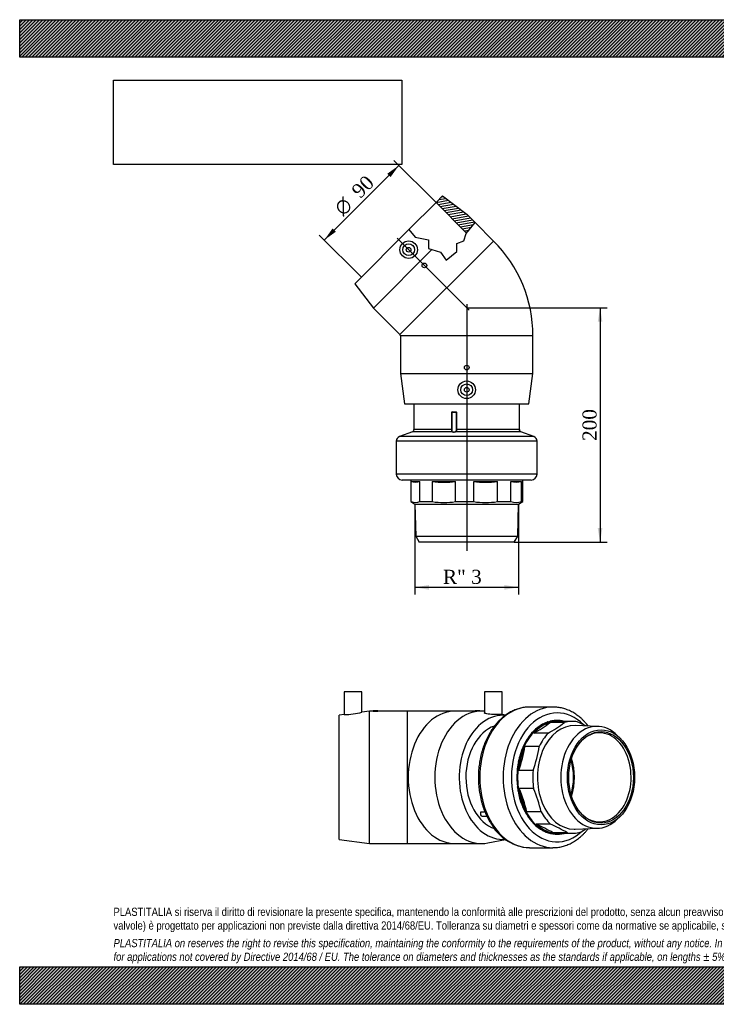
# Model space of a CAD drawing. Header units: millimetres. Extents: x 0 to 1188, y 0 to 840.
# Tile 1 of 2: x 0 to 594, y 0 to 840. Entities that reach past the tile are written whole.
import ezdxf
from ezdxf.enums import TextEntityAlignment as Align
from ezdxf.lldxf.tags import DXFTag

# ---------------------------------------------------------------- set-up
doc = ezdxf.new("R2010")
doc.units = ezdxf.units.MM
doc.header["$LTSCALE"] = 4
for name, color, linetype in [('Default', 7, 'Continuous'), ('DV3_Default', 7, 'Continuous'), ('GE4P090C', 7, 'Continuous'), ('IOM090C', 7, 'Continuous'), ('PARTE_PE_090', 7, 'Continuous')]:
    doc.layers.add(name, color=color, linetype=linetype)
doc.styles.add('SEACAD_Solid_Edge_ANSI1_Symbols', font='semeca1.ttf')
doc.styles.add('SEACAD_Times_New_Roman', font='times.ttf')
tags = doc.linetypes.add('CENTER2', pattern=[28.575, 19.05, -3.175, 3.175, -3.175]).pattern_tags.tags
tags[10:11] = [DXFTag(74, 4), DXFTag(75, 0), DXFTag(340, '0'), DXFTag(46, 0.0), DXFTag(50, 0.0), DXFTag(44, 0.0), DXFTag(45, 0.0)]
tags[8:9] = [DXFTag(74, 4), DXFTag(75, 0), DXFTag(340, '0'), DXFTag(46, 0.0), DXFTag(50, 0.0), DXFTag(44, 0.0), DXFTag(45, 0.0)]
tags[6:7] = [DXFTag(74, 4), DXFTag(75, 0), DXFTag(340, '0'), DXFTag(46, 0.0), DXFTag(50, 0.0), DXFTag(44, 0.0), DXFTag(45, 0.0)]
tags[4:5] = [DXFTag(74, 4), DXFTag(75, 0), DXFTag(340, '0'), DXFTag(46, 0.0), DXFTag(50, 0.0), DXFTag(44, 0.0), DXFTag(45, 0.0)]
doc.dimstyles.new('ANSImm', dxfattribs={"dimtxt": 12, "dimasz": 12, "dimexe": 6, "dimexo": 0, "dimgap": 3, "dimtad": 1, "dimdsep": 46, "dimtxsty": 'SEACAD_Times_New_Roman', "dimblk1": '_SE_FILLED', "dimblk2": '_SE_FILLED', "dimsah": 1, "dimcen": 6, "dimazin": 0, "dimtfac": 0.85, "dimtdec": 3, "dimtofl": 0, "dimtmove": 0, "dimatfit": 3, "dimfxl": 1, "dimarcsym": 0})
picture_1 = doc.add_image_def('image1.jpg', size_in_pixel=(4302, 1260))

# ---------------------------------------------------------------- blocks, each defined once
blk = doc.blocks.new('SE')
at = {"layer": 'GE4P090C', "color": 7, "linetype": 'Continuous'}
for p, q in [((291.79, 266.63), (276.79, 266.63)), ((276.79, 266.63), (276.79, 247.23)), ((291.79, 249.25), (291.79, 266.63)), ((411.29, 266.63), (396.29, 266.63)), ((396.29, 266.63), (396.29, 248.7)), ((411.29, 247.27), (411.29, 266.63)), ((276.81, 247.24), (272.29, 246.63)), ((272.29, 140.63), (272.29, 246.63)), ((298.29, 250.13), (291.77, 249.25)), ((298.29, 137.13), (298.29, 250.13)), ((301.29, 250.13), (298.29, 250.13)), ((301.29, 250.63), (305.29, 250.63)), ((301.29, 250.63), (301.29, 250.13)), ((330.29, 250.13), (305.27, 250.13)), ((305.29, 250.13), (305.29, 250.63)), ((330.29, 250.13), (330.29, 137.13)), ((371.26, 250.13), (330.29, 250.13)), ((388.96, 250.13), (371.26, 250.13)), ((388.35, 250.63), (392.35, 250.63)), ((388.35, 250.63), (388.35, 250.11)), ((393.89, 250.13), (391.77, 250.13)), ((392.35, 250.13), (392.35, 250.63)), ((414.36, 246.72), (411.29, 247.3)), ((272.29, 140.63), (298.29, 137.13)), ((298.29, 137.13), (330.29, 137.13)), ((330.29, 137.13), (371.26, 137.13)), ((371.26, 137.13), (393.89, 137.13)), ((399.27, 137.64), (414.35, 140.54))]:
    blk.add_line(p, q, dxfattribs=at)
for centre, radius, start, end in [((276.86, 303.46), 56.23, 269.93188, 285.40173), ((303.29, 306.59), 56.5, 267.97135, 272.02865)]:
    blk.add_arc(centre, radius, start, end, dxfattribs=at)
for centre, major_axis, start_param, end_param in [((371.26, 193.63), (0, 56.5), 0, 3.141593), ((393.89, 193.63), (0, 56.5), 0, 3.276618), ((412.27, 193.63), (0, 53), 0, 3.191263), ((393.89, 193.63), (0, 56.5), 6.223089, 6.283185), ((412.27, 193.63), (0, 53), 6.233569, 6.283185), ((412.27, 193.63), (0, 45), 0.237211, 2.904731)]:
    blk.add_ellipse(centre, major_axis=major_axis, ratio=0.707107, start_param=start_param, end_param=end_param, dxfattribs=at)
blk.add_open_spline([(388.94, 250.09), (388.57, 250.09), (388.35, 250.1), (388.35, 250.11)], degree=3, dxfattribs=at)
for points, knots in [([(391.77, 250.13), (391.4, 250.13), (390.88, 250.12), (389.83, 250.1), (389.31, 250.09), (388.94, 250.09)], [0.7501601, 0.7501601, 0.7501601, 0.7501601, 0.875, 0.875, 1, 1, 1, 1]), ([(411.29, 247.27), (411.29, 247.24), (411.09, 247.24), (410.33, 247.23), (409.77, 247.23), (407.67, 247.23), (405.69, 247.22), (402.74, 247.3), (401.76, 247.34), (399.94, 247.5), (399.12, 247.6), (397.74, 247.87), (397.2, 248.03), (396.48, 248.37), (396.29, 248.55), (396.29, 248.7)], [0, 0, 0, 0, 0.0625, 0.0625, 0.125, 0.125, 0.25, 0.25, 0.3125, 0.3125, 0.375, 0.375, 0.4375, 0.4375, 0.4993632, 0.4993632, 0.4993632, 0.4993632])]:
    blk.add_open_spline(points, degree=3, knots=knots, dxfattribs=at)
at = {"layer": 'IOM090C', "color": 7, "linetype": 'Continuous'}
for p, q in [((464.51, 240.41), (452.27, 240.41)), ((471.27, 241.38), (458.24, 241.38)), ((492.9, 237.09), (473.54, 237.81)), ((450.56, 231.34), (438.33, 231.34)), ((512.26, 226.72), (509.84, 229.13)), ((443.1, 219.94), (430.86, 219.94)), ((437.77, 199.58), (425.54, 199.58)), ((438.19, 184.06), (425.96, 184.06)), ((444.6, 164.34), (432.37, 164.34)), ((509.84, 158.13), (512.26, 160.54)), ((452.66, 153.78), (440.43, 153.78)), ((467.06, 146.25), (454.83, 146.25)), ((458.24, 145.88), (471.27, 145.88)), ((473.54, 149.44), (492.9, 150.16))]:
    blk.add_line(p, q, dxfattribs=at)
for centre, radius, start, end in [((377.76, 339.72), 124.15, 299.19653, 306.87965), ((390, 339.72), 124.15, 299.19653, 306.87965), ((418.27, 114.14), 139.17, 62.4007, 65.72621), ((319.97, 238.08), 112.36, 339.96555, 350.71225), ((332.21, 238.08), 112.36, 339.96555, 350.71225), ((324.06, 140.02), 111, 12.65312, 23.3735), ((336.3, 140.02), 111, 12.65312, 23.3735), ((383.22, 26.92), 139.17, 59.03315, 65.72621), ((395.45, 26.92), 139.17, 59.03315, 65.72621), ((417.47, 255.23), 124.15, 299.19653, 301.86691)]:
    blk.add_arc(centre, radius, start, end, dxfattribs=at)
for centre, major_axis, start_param, end_param in [((458.24, 193.63), (0, -47.75), 3.141593, 6.283185), ((458.24, 193.63), (0, 48.5), 0.177146, 0.684915), ((459.04, 193.63), (0, 47.75), 0.201714, 0.660347), ((472.72, 193.63), (0, -44.2), 3.115404, 6.283185), ((452.5, 241.12), (0, -0.5), 2.435528, 4.18612), ((458.24, 193.63), (0, -48.5), 2.964293, 3.302909), ((492.09, 193.63), (0, -43.48), 2.526113, 6.283185), ((471.27, 193.63), (0, -47.75), 3.016542, 3.343307), ((458.24, 193.63), (0, 48.5), 0.700745, 1.208514), ((436.48, 230.7), (0, -0.5), 2.959126, 4.709719), ((471.27, 193.63), (0, 47.75), 0.660347, 0.987112), ((494.49, 193.63), (0, 38), 0, 0.596991), ((494.49, 193.63), (0, 38), 2.544601, 6.283185), ((459.04, 193.63), (0, 47.75), 0.987112, 1.445745), ((458.24, 193.63), (0, -48.5), 4.365936, 4.873705), ((426.29, 210.35), (0, -0.5), 3.482725, 5.233318), ((471.27, 193.63), (0, -47.75), 4.587338, 4.914103), ((424.66, 185.51), (0, -0.5), 4.006324, 5.756917), ((458.24, 193.63), (0, -48.5), 4.889535, 5.397304), ((459.04, 193.63), (0, -47.75), 4.914103, 5.372736), ((432.02, 162.86), (0, -0.5), 4.529923, 6.280515), ((458.24, 193.63), (0, -48.5), 5.413134, 5.920903), ((471.27, 193.63), (0, -47.75), 5.372736, 5.699501), ((459.04, 193.63), (0, -47.75), 5.699501, 6.158134), ((492.09, 193.63), (0, -43.48), 0, 0.61548), ((446.41, 148.44), (0, 0.5), 1.911929, 3.662521), ((458.24, 193.63), (0, 48.5), 2.79514, 3.302909), ((463.97, 146.14), (0, 0.5), 2.435528, 4.165185), ((471.27, 193.63), (0, 47.75), 3.016542, 3.343307), ((472.72, 193.63), (0, -44.2), 0, 0.026189)]:
    blk.add_ellipse(centre, major_axis=major_axis, ratio=0.707107, start_param=start_param, end_param=end_param, dxfattribs=at)
for major_axis in [(0, -40.53), (0, -39)]:
    blk.add_ellipse((495.71, 193.63), major_axis=major_axis, ratio=0.707107, dxfattribs=at)
at = {"layer": 'PARTE_PE_090', "color": 7, "linetype": 'Continuous'}
for p, q in [((454.7, 253.63), (434.72, 253.63)), ((393.29, 164.09), (396.75, 164.09)), ((396.81, 163.95), (393.29, 163.95)), ((394.31, 160.57), (398.3, 160.57)), ((434.72, 133.63), (454.7, 133.63))]:
    blk.add_line(p, q, dxfattribs=at)
for centre, radius, start, end in [((429.62, -846.73), 1087.77, 88.90668, 88.92782), ((433.02, 13.8), 215.17, 89.54319, 89.56721), ((432.64, 547.48), 387.64, 270.14112, 270.14673), ((436.41, 172.77), 39.17, 210.83132, 267.54195), ((438.87, 658.54), 511.66, 271.0778, 271.11962)]:
    blk.add_arc(centre, radius, start, end, dxfattribs=at)
for centre, major_axis, ratio, start_param, end_param in [((434.72, 193.63), (0, 60), 0.707107, 0, 3.141593), ((454.7, 193.63), (0, -60), 0.707107, 3.141142, 6.283114), ((458.24, 193.63), (0, 55), 0.707107, 0, 3.730087), ((458.24, 193.63), (0, 55), 0.707107, 5.669896, 6.283185), ((458.24, 193.63), (0, 48.5), 0.707107, 0.246997, 0.754766), ((450.17, 240.44), (0, -0.5), 0.707107, 2.505378, 4.255971), ((458.24, 193.63), (0, -48.5), 0.707107, 2.965502, 3.37276), ((458.24, 193.63), (0, 48.5), 0.707107, 0.770595, 1.278365), ((434.7, 228.46), (0, -0.5), 0.707107, 3.028977, 4.77957), ((458.24, 193.63), (0, 48.5), 0.707107, 1.294194, 1.801963), ((425.54, 207.15), (0, 0.5), 0.707107, 0.410983, 2.161576), ((446.21, 193.63), (0, -36.8), 0.707107, 1.164824, 1.976768), ((446.21, 193.63), (0, -38), 0.707107, 1.135106, 2.006487), ((425.14, 182.22), (0, 0.5), 0.707107, 0.934582, 2.685174), ((458.24, 193.63), (0, -48.5), 0.707107, 4.959386, 5.467155), ((394.31, 162.57), (0, 2), 0.707107, 0.808244, 3.141593), ((393.19, 163.87), (-0.085, -0.0528), 0.466576, 3.243277, 3.785994), ((393.24, 164.02), (0, 0.1), 0.707107, 3.949837, 5.428538), ((433.61, 160.34), (0, 0.5), 0.707107, 1.458181, 3.208773), ((458.24, 193.63), (0, -48.5), 0.707107, 5.482984, 5.990753), ((448.67, 147.39), (0, 0.5), 0.707107, 1.981779, 3.732372), ((458.24, 193.63), (0, 48.5), 0.707107, 2.864991, 3.318739)]:
    blk.add_ellipse(centre, major_axis=major_axis, ratio=ratio, start_param=start_param, end_param=end_param, dxfattribs=at)
for points, knots in [([(434.77, 253.61), (434.5, 253.62), (433.65, 253.63), (432.05, 253.53), (430.09, 253.31), (428.12, 252.96), (426.17, 252.5), (424.24, 251.91), (422.33, 251.2), (420.45, 250.37), (418.59, 249.43), (416.77, 248.37), (414.98, 247.2), (413.24, 245.92), (411.53, 244.53), (409.88, 243.03), (408.27, 241.43), (406.72, 239.73), (405.23, 237.93), (403.8, 236.05), (402.44, 234.07), (401.14, 232.01), (399.91, 229.88), (398.76, 227.67), (397.67, 225.39), (396.67, 223.04), (395.75, 220.64), (394.9, 218.18), (394.14, 215.67), (393.46, 213.12), (392.86, 210.52), (392.35, 207.9), (391.93, 205.24), (391.59, 202.56), (391.35, 199.87), (391.19, 197.16), (391.11, 194.44), (391.13, 191.72), (391.24, 189.01), (391.43, 186.31), (391.72, 183.62), (392.09, 180.95), (392.55, 178.3), (393.09, 175.69), (393.72, 173.11), (394.43, 170.57), (395.23, 168.08), (396.11, 165.64), (397.07, 163.26), (398.1, 160.93), (399.22, 158.68), (400.4, 156.5), (401.61, 154.47), (402.37, 153.32), (402.78, 152.7)], [0, 0, 0, 0, 0.007077, 0.026096, 0.045115, 0.064145, 0.083197, 0.10228, 0.121404, 0.140574, 0.159795, 0.179069, 0.198396, 0.217775, 0.237204, 0.256678, 0.276192, 0.29574, 0.315318, 0.334921, 0.354542, 0.374179, 0.393826, 0.41348, 0.433139, 0.4528, 0.472461, 0.492121, 0.511779, 0.531434, 0.551087, 0.570737, 0.590384, 0.61003, 0.629673, 0.649316, 0.668958, 0.688601, 0.708244, 0.727889, 0.747536, 0.767185, 0.786838, 0.806496, 0.826157, 0.845824, 0.865495, 0.885171, 0.904852, 0.924537, 0.944224, 0.963913, 0.983601, 1, 1, 1, 1]), ([(484.8, 237.4), (484.37, 237.96), (483.42, 239.13), (481.93, 240.82), (480.32, 242.46), (478.66, 244.01), (476.94, 245.45), (475.18, 246.78), (473.38, 248), (471.53, 249.11), (469.66, 250.1), (467.75, 250.97), (465.82, 251.72), (463.86, 252.34), (461.89, 252.85), (459.91, 253.23), (457.93, 253.49), (456.15, 253.62), (455.16, 253.62), (454.72, 253.61)], [0.7631014, 0.7631014, 0.7631014, 0.7631014, 0.77627, 0.7908807, 0.8054712, 0.8200366, 0.8345715, 0.8490708, 0.8635294, 0.8779432, 0.8923088, 0.9066244, 0.9208895, 0.9351055, 0.9492755, 0.9634047, 0.9774996, 0.9915684, 1, 1, 1, 1]), ([(393.29, 164.09), (393.25, 164.09), (393.23, 164.07), (393.21, 164.01), (393.22, 163.98), (393.24, 163.94)], [0, 0, 0, 0, 0.5, 0.5, 1, 1, 1, 1]), ([(454.7, 133.64), (455.06, 133.64), (456, 133.63), (457.7, 133.75), (459.67, 133.99), (461.65, 134.36), (463.61, 134.84), (465.55, 135.45), (467.47, 136.18), (469.37, 137.02), (471.23, 137.98), (473.07, 139.06), (474.86, 140.25), (476.61, 141.55), (478.32, 142.95), (479.98, 144.47), (481.59, 146.09), (483.14, 147.8), (484.2, 149.08), (484.74, 149.78), (484.8, 149.86)], [0, 0, 0, 0, 0.0070332, 0.0210776, 0.0351226, 0.0491783, 0.0632539, 0.0773579, 0.0914976, 0.1056784, 0.1199044, 0.1341775, 0.1484984, 0.162866, 0.1772776, 0.19173, 0.2062188, 0.2207394, 0.235287, 0.2370621, 0.2370621, 0.2370621, 0.2370621])]:
    blk.add_open_spline(points, degree=3, knots=knots, dxfattribs=at)
blk = doc.blocks.new('SE2')
at = {"layer": 'GE4P090C', "linetype": 'Continuous'}
h = blk.add_hatch(dxfattribs=at)
h.set_pattern_fill('LINE', scale=0.62992, angle=10, style=0)
h.paths.add_polyline_path([(381.06, 658), (388.36, 666.96), (381.5, 673.82), (360.65, 689.73), (354.99, 684.07)])
at = {"layer": 'DV3_Default', "color": 7, "linetype": 'CENTER2'}
for p, q in [((321.89, 653.53), (383.34, 592.09)), ((381.15, 597.19), (381.15, 386.77))]:
    blk.add_line(p, q, dxfattribs=at)
at = {"layer": 'GE4P090C', "color": 7, "linetype": 'Continuous'}
for p, q in [((354.99, 684.07), (360.65, 689.73)), ((360.65, 689.73), (381.5, 673.82)), ((331.86, 660.94), (354.99, 684.07)), ((381.06, 658), (354.99, 684.07)), ((381.5, 673.82), (388.36, 666.96)), ((380.66, 657.51), (388.36, 666.96)), ((404.13, 651.19), (388.36, 666.96)), ((331.86, 660.94), (285.69, 614.78)), ((331.86, 660.94), (337.28, 654.47)), ((378.61, 651.43), (380.66, 657.51)), ((324.23, 571.29), (404.13, 651.19)), ((337.28, 654.47), (348.45, 652.2)), ((348.45, 652.2), (348.45, 644.78)), ((372.71, 649.17), (378.61, 651.43)), ((372.71, 642.26), (372.71, 649.17)), ((351.53, 643.84), (301.6, 593.92)), ((348.45, 644.78), (351.53, 643.84)), ((351.53, 643.84), (358.87, 641.61)), ((358.87, 641.61), (363.55, 634.91)), ((363.55, 634.91), (372.71, 642.26)), ((285.69, 614.78), (301.6, 593.92)), ((301.6, 593.92), (324.23, 571.29)), ((437.65, 570.27), (324.65, 570.27)), ((324.65, 570.27), (324.65, 538.27)), ((437.65, 538.27), (437.65, 570.27)), ((324.65, 538.27), (437.65, 538.27)), ((324.65, 538.27), (328.15, 512.27)), ((434.15, 512.27), (437.65, 538.27)), ((328.15, 512.27), (434.15, 512.27))]:
    blk.add_line(p, q, dxfattribs=at)
for centre, radius in [((331.65, 643.77), 7.5), ((331.65, 643.77), 5), ((331.65, 643.77), 2), ((345.09, 630.33), 2), ((381.15, 543.27), 2), ((381.15, 524.27), 7.5), ((381.15, 524.27), 5), ((381.15, 524.27), 2)]:
    blk.add_circle(centre, radius, dxfattribs=at)
for radius in [114.44, 1.44]:
    blk.add_arc((323.21, 570.27), radius, 0, 45, dxfattribs=at)
at = {"layer": 'IOM090C', "color": 7, "linetype": 'Continuous'}
for p, q in [((333.4, 447.27), (333.4, 428.84)), ((333.77, 428.84), (333.77, 446.14)), ((333.77, 446.14), (341.31, 446.14)), ((341.31, 428.84), (341.31, 446.14)), ((351.86, 428.84), (351.86, 446.14)), ((351.86, 446.14), (371.58, 446.14)), ((371.58, 428.84), (371.58, 446.14)), ((387.11, 446.14), (407.47, 446.14)), ((387.11, 428.84), (387.11, 446.14)), ((407.47, 428.84), (407.47, 446.14)), ((418.86, 428.84), (418.86, 446.14)), ((418.86, 446.14), (427.93, 446.14)), ((427.93, 428.84), (427.93, 446.14)), ((428.9, 428.84), (428.9, 447.27)), ((333.77, 428.84), (333.4, 428.84)), ((333.4, 428.84), (336.95, 426.79)), ((341.31, 428.84), (351.86, 428.84)), ((371.58, 428.84), (387.11, 428.84)), ((407.47, 428.84), (418.86, 428.84)), ((425.35, 426.79), (428.9, 428.84)), ((427.93, 428.84), (428.9, 428.84)), ((336.95, 426.79), (425.35, 426.79)), ((336.95, 426.79), (337.67, 399.39)), ((424.63, 399.39), (425.35, 426.79)), ((337.67, 399.39), (424.63, 399.39)), ((337.67, 399.39), (340.63, 394.27)), ((421.68, 394.27), (424.63, 399.39)), ((421.68, 394.27), (340.63, 394.27))]:
    blk.add_line(p, q, dxfattribs=at)
for centre, radius, start, end in [((337.54, 455.61), 10.19, 248.30559, 291.69441), ((361.72, 513.15), 67.74, 261.62874, 278.37126), ((397.29, 517.57), 72.16, 261.88965, 278.11035), ((423.4, 460.03), 14.61, 251.91562, 288.08438), ((337.54, 438.31), 10.19, 248.30559, 291.69441), ((361.72, 495.85), 67.74, 261.62874, 278.37126), ((397.29, 500.27), 72.16, 261.88965, 278.11035), ((423.4, 442.73), 14.61, 251.91562, 288.08438)]:
    blk.add_arc(centre, radius, start, end, dxfattribs=at)
at = {"layer": 'PARTE_PE_090', "color": 7, "linetype": 'Continuous'}
for p, q in [((336.15, 512.27), (336.15, 490.27)), ((368.51, 505.17), (368.47, 505.17)), ((368.47, 490.27), (368.47, 505.17)), ((372.42, 505.17), (368.51, 505.17)), ((368.51, 505.17), (368.51, 489.11)), ((368.61, 505.27), (372.32, 505.27)), ((368.67, 505.37), (372.34, 505.37)), ((372.42, 490.27), (372.42, 505.17)), ((372.54, 505.17), (372.42, 505.17)), ((372.54, 505.17), (372.54, 490.27)), ((426.15, 490.27), (426.15, 512.27)), ((426.2, 505.27), (426.15, 505.27)), ((426.15, 505.17), (426.3, 505.17)), ((426.3, 489.52), (426.3, 505.17)), ((334.85, 488.4), (323.76, 484.27)), ((368.63, 488.4), (334.85, 488.4)), ((368.47, 490.27), (336.15, 490.27)), ((368.51, 490.27), (368.47, 490.27)), ((427.45, 488.4), (371.75, 488.4)), ((372.54, 490.27), (372.42, 490.27)), ((426.15, 490.27), (372.54, 490.27)), ((438.55, 484.27), (427.45, 488.4)), ((441.15, 480.52), (321.15, 480.52)), ((321.15, 480.52), (321.15, 452.27)), ((438.55, 484.27), (323.76, 484.27)), ((441.15, 452.27), (441.15, 480.52)), ((441.15, 452.27), (321.15, 452.27)), ((436.15, 447.27), (326.15, 447.27))]:
    blk.add_line(p, q, dxfattribs=at)
for centre, radius, start, end in [((368.67, 505.18), 0.196, 91.10441, 181.09817), ((368.61, 505.17), 0.1, 90, 180), ((372.32, 505.17), 0.101, 0.29264, 90.34624), ((372.34, 505.17), 0.198, 359.52518, 89.51007), ((426.2, 505.17), 0.1, 0, 90), ((334.15, 490.27), 2, 290.40233, 0), ((428.15, 490.27), 2, 180, 249.59767), ((325.15, 480.52), 4, 110.40233, 180), ((437.15, 480.52), 4, 0, 69.59767), ((326.15, 452.27), 5, 180, 270), ((436.15, 452.27), 5, 270, 360)]:
    blk.add_arc(centre, radius, start, end, dxfattribs=at)
for centre, major_axis, ratio, start_param, end_param in [((368.64, 505.37), (0, -0.1), 0.277469, 0, 1.570796), ((372.32, 505.37), (0, -0.1), 0.195733, 0, 1.570796), ((368.63, 488.49), (-0.0526, -0.085), 0.863025, 0.726698, 2.061393), ((371.74, 488.49), (0.0323, -0.0946), 0.568576, 4.520603, 5.855298)]:
    blk.add_ellipse(centre, major_axis=major_axis, ratio=ratio, start_param=start_param, end_param=end_param, dxfattribs=at)
for points, knots in [([(368.63, 488.4), (368.46, 488.51), (368.42, 488.75), (368.44, 489.43), (368.47, 489.84), (368.47, 490.27)], [0, 0, 0, 0, 0.5, 0.5, 1, 1, 1, 1]), ([(371.75, 488.4), (371.51, 488.32), (371.23, 488.25), (370.63, 488.15), (370.31, 488.13), (369.42, 488.13), (368.9, 488.23), (368.63, 488.4)], [0, 0, 0, 0, 0.25, 0.25, 0.5, 0.5, 1, 1, 1, 1]), ([(368.71, 488.49), (368.97, 488.33), (369.46, 488.22), (370.31, 488.22), (370.61, 488.25), (371.19, 488.34), (371.45, 488.41), (371.68, 488.49)], [0, 0, 0, 0, 0.5, 0.5, 0.75, 0.75, 1, 1, 1, 1]), ([(371.68, 488.49), (372, 488.6), (372.19, 488.83), (372.4, 489.48), (372.42, 489.87), (372.42, 490.27)], [0, 0, 0, 0, 0.5, 0.5, 1, 1, 1, 1]), ([(372.54, 490.27), (372.54, 489.85), (372.51, 489.42), (372.29, 488.75), (372.08, 488.51), (371.75, 488.4)], [0, 0, 0, 0, 0.5, 0.5, 1, 1, 1, 1])]:
    blk.add_open_spline(points, degree=3, knots=knots, dxfattribs=at)
for points in [[(368.51, 489.11), (368.51, 489.05), (368.51, 489), (368.51, 488.96)], [(368.51, 488.96), (368.53, 488.74), (368.58, 488.58), (368.71, 488.49)]]:
    blk.add_open_spline(points, degree=3, dxfattribs=at)
blk = doc.blocks.new('GDimGGroup')
at = {"layer": 'Default', "linetype": 'Continuous'}
for points in [[(313.48, 708.62), (316.3, 705.79), (323.37, 715.69)], [(266.81, 661.95), (259.74, 652.05), (269.63, 659.12)]]:
    blk.add_hatch(color=7, dxfattribs=at).paths.add_polyline_path(points)
at = {"layer": 'Default', "color": 7, "linetype": 'Continuous'}
for p, q in [((323.37, 715.69), (259.74, 652.05)), ((354.99, 684.07), (319.13, 719.93)), ((291.35, 620.44), (255.49, 656.29))]:
    blk.add_line(p, q, dxfattribs=at)
for s, style, p in [('90', 'SEACAD_Times_New_Roman', (281.9, 695.42)), ('O', 'SEACAD_Solid_Edge_ANSI1_Symbols', (267.13, 680.66))]:
    blk.add_text(s, height=12, rotation=45, dxfattribs=dict(at, style=style)).set_placement(p, align=Align.TOP_LEFT)
blk = doc.blocks.new('GDimGGroup1')
at = {"layer": 'Default', "linetype": 'Continuous'}
for points in [[(348.95, 353.69), (348.95, 357.69), (336.95, 355.69)], [(413.35, 353.69), (425.35, 355.69), (413.35, 357.69)]]:
    blk.add_hatch(color=7, dxfattribs=at).paths.add_polyline_path(points)
at = {"layer": 'Default', "color": 7, "linetype": 'Continuous'}
for p, q in [((336.95, 426.79), (336.95, 349.69)), ((425.35, 426.79), (425.35, 349.69)), ((425.35, 355.69), (336.95, 355.69))]:
    blk.add_line(p, q, dxfattribs=at)
at = {"layer": 'Default', "color": 7, "linetype": 'Continuous', "style": 'SEACAD_Times_New_Roman'}
blk.add_text('R" 3', height=12, dxfattribs=at).set_placement((360.88, 370.69), align=Align.TOP_LEFT)
blk = doc.blocks.new('DMBLK56')
at = {"layer": 'Default', "linetype": 'Continuous'}
for points in [[(496.9, 582.27), (494.9, 594.27), (492.9, 582.27)], [(496.9, 406.27), (492.9, 406.27), (494.9, 394.27)]]:
    blk.add_hatch(color=7, dxfattribs=at).paths.add_polyline_path(points)
at = {"layer": 'Default', "color": 7, "linetype": 'Continuous'}
for p, q in [((381.15, 594.27), (500.9, 594.27)), ((494.9, 594.27), (494.9, 394.27)), ((421.68, 394.27), (500.9, 394.27))]:
    blk.add_line(p, q, dxfattribs=at)
at = {"layer": 'Default', "color": 7, "linetype": 'Continuous', "style": 'SEACAD_Times_New_Roman'}
blk.add_text('200', height=12, rotation=90, dxfattribs=at).set_placement((479.9, 480.62), align=Align.TOP_LEFT)
blk = doc.blocks.new('_SE_FILLED')
at = {"color": 0}
blk.add_line((0, 0), (-1, 0), dxfattribs=at)
blk.add_solid([(0, 0), (-1, -0.1665), (-1, 0.1665), (0, 0)], dxfattribs=at)

msp = doc.modelspace()

# ---------------------------------------------------------------- hatches: boundary and pattern name
at = {"layer": 'Default', "linetype": 'Continuous'}
h = msp.add_hatch(dxfattribs=at)
h.set_pattern_fill('LINE', scale=0.629921, angle=45, style=0)
h.paths.add_polyline_path([(1188, 808), (1188, 840), (0, 840), (0, 808)])
for points in [[(1188, 808), (1188, 840), (0, 840), (0, 808)], [(1188, 0), (1188, 32), (0, 32), (0, 0)]]:
    msp.add_hatch(color=7, dxfattribs=at).paths.add_polyline_path(points)
h = msp.add_hatch(dxfattribs=at)
h.set_pattern_fill('LINE', scale=0.629921, angle=45, style=0)
h.paths.add_polyline_path([(1188, 0), (1188, 32), (0, 32), (0, 0)])

# ---------------------------------------------------------------- linework, layer by layer
at = {"layer": 'Default', "color": 7, "linetype": 'Continuous'}
for p, q in [((0, 840), (1188, 840)), ((0, 808), (0, 840)), ((1188, 808), (0, 808)), ((0, 32), (1188, 32)), ((0, 0), (0, 32)), ((1188, 0), (0, 0))]:
    msp.add_line(p, q, dxfattribs=at)

# ---------------------------------------------------------------- block references
at = {"layer": 'Default'}
for name in ['GDimGGroup', 'SE2', 'GDimGGroup1', 'SE']:
    msp.add_blockref(name, (0, 0), dxfattribs=at)

# ---------------------------------------------------------------- texts
at = {"layer": 'Default', "insert": (80, 82.409), "char_height": 7, "width": 1028, "attachment_point": 1}
msp.add_mtext("{\\fArial Narrow|b0||i0||c0|p34;\\C7;\\H7.;\\W1.;PLASTITALIA si riserva il diritto di revisionare la presente specifica, mantenendo la conformità alle prescrizioni del prodotto, senza alcun preavviso. In caso di assegnazione d'ordine si riserva di compiere una più dettagliata analisi tecnico/qualitativa. Il presente prodotto (ad esclusione delle \\P}{\\fArial Narrow|b0||i0||c0|p34;\\C7;\\H7.;\\W1.;valvole) è progettato per applicazioni non previste dalla direttiva 2014/68/EU. Tolleranza su diametri e spessori come da normative se applicabile, su lunghezze ±5%, su angoli ±2°, se non diversamente specificato.\\P}{\\fArial Narrow|b0||i0||c0|p34;\\C7;\\H2.;\\W1.;   \\P}{\\fArial Narrow|b0||i1||c0|p34;\\C7;\\H7.;\\W1.;PLASTITALIA on reserves the right to revise this specification, maintaining the conformity to the requirements of the product, without any notice. In case of assignation of order on will reserve to make a more detailed analysis technical/qualitative. This product (excluding valves) is designed \\P}{\\fArial Narrow|b0||i1||c0|p34;\\C7;\\H7.;\\W1.;for applications not covered by Directive 2014/68 / EU. The tolerance on diameters and thicknesses as the standards if applicable, on lengths ± 5%, on angles ± 2 °, unless otherwise indicated.\\P}", dxfattribs=at)

# ---------------------------------------------------------------- dimensions: what is measured, and where the dimension line sits
at = {"layer": 'Default', "color": 7, "linetype": 'Continuous'}
dim = msp.add_linear_dim(base=(494.897, 394.272), p1=(381.151, 594.272), p2=(421.677, 394.272), angle=90, text='\\A1;<>', dimstyle='ANSImm', dxfattribs=at)
dim.commit()
dim.dimension.update_dxf_attribs({"geometry": 'DMBLK56', "text_midpoint": (494.897, 494.272), "dimtype": 160})

# ---------------------------------------------------------------- pictures from other files: only their frames are drawn
image = msp.add_image(picture_1, insert=(80, 716.413), size_in_units=(245.829, 72))
image.dxf.flags = 7

doc.saveas('drawing.dxf')
